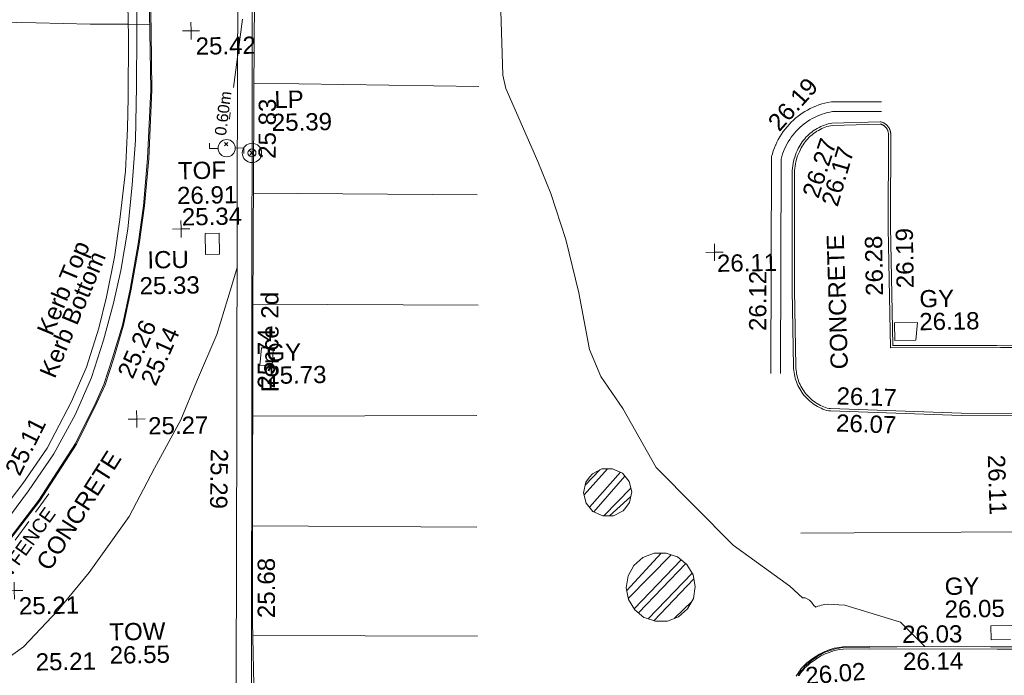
# Model space of a CAD drawing. Header units: millimetres. Extents: x -287732 to 520720, y -103372 to 287754.
# Tile 214 of 256: x -6642 to 14791, y -34489 to -20214. Entities that reach past the tile are written whole.
import ezdxf

# ---------------------------------------------------------------- set-up
doc = ezdxf.new("R2010")
doc.units = ezdxf.units.MM
for name, pattern in [('IMPORT-BORDER _5_', [1750, 500, -250, 500, -250, 0, -250]), ('IMPORT-HIDDEN2 _3_', [4762.5, 3175, -1587.5]), ('IMPORT-UG_ELEC_STREET LIGHTING_QLB2 _2_', [2700, 1500, -300.0000000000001, 0, -250, 150, -300.0000000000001, 0, -200])]:
    doc.linetypes.add(name, pattern=pattern)
for name, color, linetype, lineweight, true_color in [('00__TOPO__TOP_OF_FENCE_SYMBOL', 7, 'Continuous', 9, 0x666666), ('00_TOPO_FENCE_2D', 7, 'Continuous', 9, 0x3f7f4f), ('00_TOPO_FOOTPATH', 7, 'Continuous', 9, 0xa50000), ('00_TOPO_FURN_LAMP_POST', 7, 'Continuous', 9, 0x666666), ('00_TOPO_KERB_BOTTOM', 1, 'Continuous', 9, 0xff0000), ('00_TOPO_KERB_TOP', 7, 'Continuous', 9, 0xa500a5), ('00_TOPO_LEVEL_SPOT', 7, 'Continuous', 9, 0x666666), ('00_TOPO_ROAD_MARKING_YELLOW_CONTINUOUS', 40, 'Continuous', 9, 0xffbf00), ('00_TOPO_SERV_IC', 5, 'Continuous', 9, 0x0000ff), ('00_TOPO_TOP_OF_FENCE', 7, 'Continuous', 9, 0x666666), ('00_TOPO_TOP_OF_WALL', 7, 'Continuous', 9, 0x666666), ('00_TOPO_WALL', 7, 'Continuous', 9, 0x7c00a5), ('00_UAV_KERB_BOTTOM', 1, 'Continuous', 9, 0xff0000), ('00_UAV_KERB_TOP', 7, 'Continuous', 9, 0xa500a5), ('00_UAV_LEVEL_SPOT', 7, 'Continuous', 9, 0x666666), ('00_UAV_ROAD_MARKING_WHITE_CONTINUOUS', 7, 'Continuous', 9, 0x999999), ('00_UAV_SERV_GULLY', 7, 'Continuous', 9, 0x5252a5), ('00_UAV_WALL', 7, 'Continuous', 9, 0x7c00a5), ('01_DTM_CONTOUR_MNR', 7, 'Continuous', 9, 0xa5a552), ('12333-PUM-2D-U-0001-C01 - Rev2_REVIT IMPORT_dwg', 7, 'Continuous', 9, 0x767676), ('FENCE', 7, 'IMPORT-BORDER _5_', 9, 0xa55200), ('FENCE_TXT', 7, 'Continuous', 9, 0xa55200), ('PUM-CHAMBER EXTENTS', 6, 'IMPORT-HIDDEN2 _3_', 9, 0xff00ff), ('PUM-ELECTRIC-SL-QLB2', 7, 'IMPORT-UG_ELEC_STREET LIGHTING_QLB2 _2_', 9, 0xff7f7f)]:
    doc.layers.add(name, color=color, linetype=linetype, lineweight=lineweight, true_color=true_color)
for name, color, linetype, lineweight in [('00_TOPO_SURFACE', 7, 'Continuous', 9), ('00_TOPO_SURVEY_TEXT', 7, 'Continuous', 9), ('00_UAV_SURVEY_TEXT', 7, 'Continuous', 9), ('GEN-TEXT', 7, 'Continuous', 9)]:
    doc.layers.add(name, color=color, linetype=linetype, lineweight=lineweight)
doc.styles.add('Arial_1', font='arial.ttf', dxfattribs={"height": 250})
doc.styles.add('Arial_3', font='arial.ttf', dxfattribs={"height": 299.9999999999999})
doc.styles.add('Swis721 Lt BT_2', font='swissl.ttf', dxfattribs={"height": 375})
pattern_1 = [(45, (-533641079.65, -725615854.3560001), (-265.1650429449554, 265.1650429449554), []), (45, (-533640902.873, -725615854.3560001), (-265.1650429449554, 265.1650429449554), [])]

# ---------------------------------------------------------------- blocks, each defined once
blk = doc.blocks.new('12333-PUM-2D-U-0001-C01 - Rev2_REVIT IMPORT_dwg_MSL_Lamp_Post_SYM-2077199-Site Location Plan Proposed')
at = {"layer": '00_TOPO_FURN_LAMP_POST', "color": 254, "true_color": 0xcccccc, "flags": 128}
for points in [[(-500.1060478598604, 0), (-1000.212095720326, 0), (-1000.212095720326, 316.7338303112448)], [(500.1060478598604, 0), (1000.21209571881, 0), (1000.21209571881, -316.7338303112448)]]:
    blk.add_lwpolyline(points, dxfattribs=at)
at = {"layer": '00_TOPO_FURN_LAMP_POST', "color": 254, "true_color": 0xcccccc}
blk.add_circle((0, 0), 500.1060478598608, dxfattribs=at)
blk = doc.blocks.new('12333-PUM-2D-U-0001-C01 - Rev2_REVIT IMPORT_dwg_MM-2077200-Site Location Plan Proposed')
at = {"layer": '00_TOPO_LEVEL_SPOT', "color": 254, "true_color": 0xcccccc, "flags": 128}
for points in [[(0, -500.0000000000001), (0, 0), (-500.0000000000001, 0)], [(500.0000000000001, 0), (0, 0), (0, 500.0000000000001)]]:
    blk.add_lwpolyline(points, dxfattribs=at)
blk = doc.blocks.new('12333-PUM-2D-U-0001-C01 - Rev2_REVIT IMPORT_dwg_MSL_Node_LineworkTOF-2077201-Site Location Plan Proposed')
at = {"layer": '00__TOPO__TOP_OF_FENCE_SYMBOL', "color": 254, "true_color": 0xcccccc, "flags": 128}
for points in [[(165.3591892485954, 165.3591892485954), (0, 0), (-165.3591892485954, 165.3591892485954)], [(165.3591892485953, -165.3591892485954), (0, 0), (-165.3591892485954, -165.3591892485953)]]:
    blk.add_lwpolyline(points, dxfattribs=at)
at = {"layer": '00__TOPO__TOP_OF_FENCE_SYMBOL', "color": 254, "true_color": 0xcccccc}
for radius in [562.5594001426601, 233.853208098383]:
    blk.add_circle((0, 0), radius, dxfattribs=at)
blk = doc.blocks.new('12333-PUM-2D-U-0001-C01 - Rev2_REVIT IMPORT_dwg_UAV-2077255-Site Location Plan Proposed')
at = {"layer": '00_UAV_LEVEL_SPOT', "color": 254, "true_color": 0xcccccc, "flags": 128}
for points in [[(0, -500.0000000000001), (0, 0), (-500.0000000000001, 0)], [(500.0000000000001, 0), (0, 0), (0, 500.0000000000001)]]:
    blk.add_lwpolyline(points, dxfattribs=at)
blk = doc.blocks.new('12333-PUM-2D-U-0001-C01 - Rev2_REVIT IMPORT_dwg_MGS62954_T2_Galway_ITM_3d_Rev1-2077680-Site Location Plan Proposed')
at = {"layer": '00_TOPO_FENCE_2D', "color": 254, "true_color": 0xcccccc, "flags": 128}
blk.add_lwpolyline([(533902948.7438098, 725542172.8002026), (533900153.5282566, 725542340.329408), (533899753.0120585, 725520459.3475239), (533893723.5134206, 725520593.1679102), (533893691.0967346, 725519041.971383), (533893689.6295341, 725518971.7632015), (533893631.0029881, 725516166.377903), (533882627.5718876, 725516344.970739), (533882619.3324398, 725516345.1044707), (533880070.9828296, 725516386.4658406), (533879974.9136089, 725510994.8760719), (533879974.3213546, 725510961.6376125), (533879864.3060461, 725504787.3665131)], dxfattribs=at)
at = {"layer": '00_TOPO_FOOTPATH', "color": 254, "true_color": 0xcccccc, "flags": 128}
blk.add_lwpolyline([(533893659.8650233, 725520891.9326516), (533894230.0000001, 725521280.0000001), (533894810.0000002, 725521670.0000001), (533895572.9306952, 725522449.160215), (533896265.3548286, 725523269.3074124), (533897160.625759, 725524470.5105618), (533897731.8435122, 725525513.4660544), (533898323.9473415, 725526552.9147961), (533898678.4279717, 725527377.6542647), (533899136.625811, 725528400.4852687), (533899470.6652274, 725529440.442454), (533899603.2063895, 725529849.7569897)], dxfattribs=at)
at = {"layer": '00_TOPO_KERB_BOTTOM', "color": 254, "true_color": 0xcccccc, "flags": 128}
blk.add_lwpolyline([(533894558.2379677, 725524054.4627668), (533895199.0798793, 725524863.7542857), (533896016.8665558, 725526077.6798366), (533896475.2343855, 725526965.2648927), (533896661.3369475, 725527353.48768), (533896860.0313981, 725527928.5837214), (533897084.9624713, 725528641.5561107), (533897265.2565135, 725529422.1446831), (533897456.4476427, 725530401.8188685), (533897588.4053743, 725531229.6023775), (533897696.4455979, 725532258.468153), (533897791.5735373, 725533753.8441807), (533897794.8255934, 725535021.2390529), (533897795.2993238, 725536588.6595879)], dxfattribs=at)
at = {"layer": '00_TOPO_KERB_TOP', "color": 254, "true_color": 0xcccccc, "flags": 128}
blk.add_lwpolyline([(533894577.2137393, 725524038.5170978), (533895219.0950229, 725524849.1211946), (533896038.2190562, 725526065.0319226), (533896497.4165406, 725526954.2235252), (533896684.2910932, 725527344.0567378), (533896883.5580913, 725527920.8099462), (533897108.8831482, 725528635.0311606), (533897289.4919615, 725529416.9825433), (533897480.8466176, 725530397.4946505), (533897612.9762052, 725531226.3562288), (533897721.1387755, 725532256.3871099), (533897816.3469995, 725533753.0251809), (533897819.6010658, 725535021.2035228), (533897820.0747871, 725536588.5939081)], dxfattribs=at)
at = {"layer": '00_TOPO_ROAD_MARKING_YELLOW_CONTINUOUS', "color": 254, "true_color": 0xcccccc, "flags": 128}
for points in [[(533897320.0000001, 725536330.0000001), (533897330.0000001, 725534910), (533897300.0000001, 725533590.0000001), (533897270.0000001, 725532920), (533897210.0000001, 725531990), (533897070.0000001, 725530940.0000002), (533896940.0000002, 725530120), (533896750, 725529260.0000001), (533896570.0000001, 725528580.0000002), (533896290.0000001, 725527740), (533895940.0000002, 725526980), (533895400.0000001, 725525990), (533894860, 725525230), (533894460.0000001, 725524720.0000001)], [(533894430.0000002, 725524350), (533894980, 725525070.0000002), (533895540.0000001, 725525860.0000001), (533896030.0000001, 725526720.0000001), (533896390.0000001, 725527510), (533896670.0000001, 725528320.0000001), (533896900.0000001, 725529120), (533897070.0000001, 725529830.0000001), (533897240.0000001, 725530730), (533897350, 725531690.0000002), (533897440.0000002, 725532660), (533897480, 725533830.0000001), (533897510, 725534990), (533897530.0000001, 725536250)]]:
    blk.add_lwpolyline(points, dxfattribs=at)
at = {"layer": '00_TOPO_SERV_IC', "color": 254, "true_color": 0xcccccc}
for p, q in [((533898919.5000001, 725530146.6000001), (533898919.5000001, 725530603.8000002)), ((533898919.5000001, 725530603.8000002), (533899224.3000002, 725530603.8000002)), ((533899224.3000002, 725530603.8000002), (533899224.3000002, 725530146.6000001)), ((533898919.5000001, 725530146.6000001), (533899224.3000002, 725530146.6000001))]:
    blk.add_line(p, q, dxfattribs=at)
at = {"layer": '00_TOPO_SURFACE', "color": 254, "true_color": 0xcccccc, "flags": 128}
blk.add_lwpolyline([(533892968.3957933, 725535245.8320392), (533892970.0000001, 725535320.0000002), (533894050.0000001, 725535300.0000001), (533895324.2477114, 725535250.1744711), (533896500, 725535200.0000002), (533897328.028267, 725535189.986102), (533897513.0176339, 725535180.1109327), (533897794.8735762, 725535179.9985257)], dxfattribs=at)
at = {"layer": '00_TOPO_WALL', "color": 254, "true_color": 0xcccccc, "flags": 128}
blk.add_lwpolyline([(533894657.7046306, 725520875.2225811), (533895324.9494088, 725520858.753671), (533897702.9947582, 725520800.0588473), (533899426.0718925, 725520775.6691966), (533899541.5531454, 725526496.2125671), (533899633.2890419, 725531486.0619782), (533899729.1154457, 725536093.6587251), (533899815.5328317, 725540319.5527413), (533899889.2109225, 725542688.2207142), (533900258.425954, 725542671.5584918), (533901200.5230905, 725542636.9706442)], dxfattribs=at)
at = {"layer": '00_UAV_KERB_BOTTOM', "color": 254, "true_color": 0xcccccc, "flags": 128}
for points in [[(533911617.7275298, 725520741.1240132), (533911637.3243415, 725520775.6101116), (533911658.3480915, 725520809.2453307), (533911680.7618967, 725520841.9706627), (533911704.526436, 725520873.7286962), (533911729.6000181, 725520904.4637169), (533911755.9386556, 725520934.1218054), (533911783.4961413, 725520962.6509306), (533911802.9584267, 725520980.4627837), (533911853.5729923, 725521024.1384957), (533911905.9721094, 725521065.656379), (533911960.0638521, 725521104.9435965), (533912015.7533252, 725521141.9312254), (533912072.9428302, 725521176.5543771), (533912131.5320372, 725521208.75231), (533912191.4181612, 725521238.4685389), (533912252.4961414, 725521265.6509308), (533912260.5209194, 725521268.997096), (533912322.816688, 725521293.2589861), (533912386.0737952, 725521314.8909183), (533912450.1812665, 725521333.8549428), (533912564.6044706, 725521351.163847), (533912644.9763065, 725521358.8912888), (533913230.4961414, 725521356.6509308), (533915853.3016317, 725521306.5126872), (533916421.4961414, 725521295.6509306)], [(533916469.4961415, 725526328.6509308), (533915307.4961415, 725526355.6509309), (533912461.7361029, 725526503.8602774), (533912429.3585553, 725526505.4899274), (533912380.1373824, 725526515.6217593), (533912339.8893239, 725526529.665465), (533912300.2646594, 725526545.3822658), (533912261.3329035, 725526562.7445891), (533912223.1623563, 725526581.7219751), (533912185.8199813, 725526602.2811316), (533912149.3712901, 725526624.3859904), (533912113.8802262, 725526647.9977722), (533912110.6804914, 725526650.3255332), (533912079.4090528, 725526673.075054), (533912046.0182438, 725526699.5738417), (533912013.7663783, 725526727.4476477), (533911982.7100371, 725526756.6475713), (533911952.9037035, 725526787.1223863), (533911924.3996678, 725526818.8186294), (533911897.247936, 725526851.6806947), (533911871.4961414, 725526885.6509306), (533911848.3178117, 725526918.9728531), (533911825.4268401, 725526954.9330436), (533911804.0618044, 725526991.8202653), (533911784.260186, 725527029.5698051), (533911766.0567235, 725527068.1154382), (533911749.4833522, 725527107.3895421), (533911734.5691472, 725527147.3232168), (533911721.3402734, 725527187.8464047), (533911709.8199385, 725527228.8880147), (533911700.0283532, 725527270.3760458), (533911691.982695, 725527312.2377143), (533911685.6970792, 725527354.3995798), (533911681.1825326, 725527396.7876762), (533911678.4469751, 725527439.327641), (533911677.495206, 725527481.9448444), (533911675.4952062, 725529143.9448441), (533911716.7266279, 725531506.0471895), (533911720.4952061, 725531721.9448444), (533911722.7579433, 725531754.622201), (533911727.9593854, 725531804.5837452), (533911735.2484372, 725531854.2836511), (533911744.6123114, 725531903.6347281), (533911756.0345806, 725531952.5503976), (533911769.4952061, 725532000.9448441), (533911782.3008175, 725532040.9563509), (533911799.4404601, 725532088.1733348), (533911818.5423105, 725532134.631168), (533911839.5728574, 725532180.2483469), (533911862.4952061, 725532224.9448441), (533911863.0963333, 725532226.1305126), (533911883.1585864, 725532263.6687227), (533911904.7751791, 725532300.3338854), (533911927.9081877, 725532336.0616778), (533911952.5170294, 725532370.7894208), (533911978.5585319, 725532404.4561905), (533912005.9870096, 725532437.0029236), (533912034.7543437, 725532468.3725224), (533912064.8100663, 725532498.5099537), (533912096.1014496, 725532527.3623465), (533912128.5735978, 725532554.8790835), (533912162.1695437, 725532581.0118914), (533912196.8303488, 725532605.7149241), (533912232.4952061, 725532628.9448444), (533912247.7862213, 725532638.268587), (533912284.7695875, 725532659.3361417), (533912322.6027306, 725532678.8365136), (533912361.2192786, 725532696.735493), (533912400.5514846, 725532713.0016786), (533912440.530347, 725532727.6065342), (533912481.0857287, 725532740.524438), (533912522.1464823, 725532751.7327273), (533912563.640573, 725532761.2117393), (533912605.4952061, 725532768.9448442), (533913654.6081907, 725532778.2322071), (533913672.0473064, 725532776.1832013), (533913689.2451165, 725532773.0246539), (533913700.4670877, 725532768.8314954), (533913711.5036241, 725532764.1720877), (533913722.3353637, 725532759.0546049), (533913732.9433042, 725532753.4880245), (533913743.3088356, 725532747.4821128), (533913753.4137732, 725532741.0474057), (533913763.2403893, 725532734.1951923), (533913772.771445, 725532726.9374933), (533913781.9902195, 725532719.2870415), (533913790.8805398, 725532711.2572579), (533913799.4268095, 725532702.8622302), (533913807.6140352, 725532694.1166857), (533913815.427854, 725532685.0359669), (533913822.8545577, 725532675.6360047), (533913829.8811173, 725532665.9332898), (533913836.495206, 725532655.9448442), (533913841.056164, 725532648.4832022), (533913846.9297165, 725532638.0421009), (533913852.3608889, 725532627.3641993), (533913857.340153, 725532616.4682302), (533913861.8587737, 725532605.3733087), (533913865.9088237, 725532594.098899), (533913869.4831979, 725532582.6647805), (533913872.5756255, 725532571.0910125), (533913875.1806813, 725532559.397899), (533913877.2937955, 725532547.6059542), (533913878.9112607, 725532535.7358646), (533913880.0302393, 725532523.8084551), (533913880.6487683, 725532511.8446498), (533913880.7657626, 725532499.8654374), (533913880.3810168, 725532487.8918335), (533913879.4952061, 725532475.944844), (533913841.5246782, 725530640.3939607), (533913838.495206, 725530493.9448444), (533913843.0335727, 725527904.6020404), (533916106.4498062, 725527867.0402197), (533919206.0335726, 725527815.6020405)]]:
    blk.add_lwpolyline(points, dxfattribs=at)
at = {"layer": '00_UAV_KERB_TOP', "color": 254, "true_color": 0xcccccc, "flags": 128}
for points in [[(533911680.2783997, 725520749.9967202), (533911700.1918942, 725520781.8556771), (533911721.4220358, 725520812.852798), (533911743.9315796, 725520842.933703), (533911767.6810363, 725520872.0456201), (533911792.6287413, 725520900.1374772), (533911818.3888152, 725520926.8058164), (533911836.176506, 725520943.085083), (533911885.4452448, 725520985.5994705), (533911936.2025578, 725521025.8164877), (533911988.5994617, 725521063.8727319), (533912042.5440348, 725521099.7014396), (533912097.9416398, 725521133.2397553), (533912154.6950907, 725521164.4288414), (533912212.7048224, 725521193.213981), (533912272.2853374, 725521219.7299348), (533912279.2178362, 725521222.6206424), (533912339.9862826, 725521246.2876974), (533912401.2613758, 725521267.2418435), (533912461.0634656, 725521284.9322668), (533912570.7408426, 725521301.523265), (533912647.2789855, 725521308.882112), (533913229.9226325, 725521306.652759), (533915999.0148069, 725521253.7180607), (533916471.4558213, 725521244.6867533)], [(533916520.4008976, 725526377.4816136), (533915309.3775268, 725526405.620711), (533912464.2930888, 725526553.794872), (533912435.6925393, 725526555.2344153), (533912393.4726419, 725526563.925084), (533912357.350666, 725526576.5290809), (533912319.6731294, 725526591.4735689), (533912282.6544525, 725526607.9827199), (533912246.3595788, 725526626.0275708), (533912210.8521819, 725526645.5764645), (533912176.1945536, 725526666.5951064), (533912159.5254946, 725526677.6848327), (533912142.4474954, 725526689.0466219), (533912109.6702108, 725526712.8916241), (533912077.9202027, 725526738.0882802), (533912047.253171, 725526764.592387), (533912017.7229165, 725526792.3574469), (533911989.3812451, 725526821.3347512), (533911962.2778775, 725526851.4734633), (533911936.4603626, 725526882.7207098), (533911911.9588665, 725526915.0416265), (533911889.9480759, 725526946.6850567), (533911868.1685047, 725526980.8993112), (533911847.8533316, 725527015.9739211), (533911829.0247505, 725527051.8684753), (533911811.7157933, 725527088.5200033), (533911795.956826, 725527125.8642056), (533911781.7754945, 725527163.8355677), (533911769.196678, 725527202.3674752), (533911758.2424443, 725527241.3923291), (533911748.9320105, 725527280.8416678), (533911741.2817103, 725527320.6462835), (533911735.3049653, 725527360.7363446), (533911731.0122601, 725527401.0415201), (533911728.4111261, 725527441.491101), (533911727.4945343, 725527482.5331793), (533911725.4957311, 725529143.5385748), (533911767.147114, 725531529.7000148), (533911770.4650363, 725531719.7800959), (533911772.5787407, 725531750.3051927), (533911777.5821492, 725531798.3645619), (533911784.5672411, 725531845.9919375), (533911793.5406336, 725531893.2850304), (533911804.4865837, 725531940.1608728), (533911817.408864, 725531986.6198276), (533911829.6282412, 725532024.7996291), (533911846.0823994, 725532070.1282127), (533911864.3876857, 725532114.6487126), (533911884.54124, 725532158.3636146), (533911907.0386147, 725532202.2314513), (533911926.7621188, 725532239.1773174), (533911947.3148696, 725532274.0380368), (533911969.309408, 725532308.0075176), (533911992.7071475, 725532341.0261658), (533912017.4670408, 725532373.0360554), (533912043.5456506, 725532403.9810301), (533912070.8972257, 725532433.806802), (533912099.4737828, 725532462.4610467), (533912129.2251886, 725532489.8934946), (533912160.0992491, 725532516.0560201), (533912192.0418003, 725532540.902725), (533912224.9968048, 725532564.39002), (533912259.1606706, 725532586.6422856), (533912273.1813083, 725532595.1914119), (533912308.6081924, 725532615.3723171), (533912344.5794112, 725532633.9129958), (533912381.2954801, 725532650.9310927), (533912418.6919866, 725532666.3967526), (533912456.7033249, 725532680.2828434), (533912495.2628097, 725532692.5650039), (533912534.3027949, 725532703.2216873), (533912573.7547911, 725532712.2341979), (533912610.2948353, 725532718.9853741), (533913651.9014974, 725532728.2062864), (533913664.6062605, 725532726.7135429), (533913675.8754467, 725532724.6438457), (533913681.9850122, 725532722.360969), (533913691.091777, 725532718.5162728), (533913700.029554, 725532714.2935973), (533913708.7826641, 725532709.7003503), (533913717.3357508, 725532704.7445905), (533913725.6738096, 725532699.4350114), (533913733.7822121, 725532693.7809281), (533913741.646734, 725532687.7922597), (533913749.2535779, 725532681.4795126), (533913756.5893989, 725532674.8537612), (533913763.6413274, 725532667.9266293), (533913770.3969919, 725532660.7102697), (533913776.8445408, 725532653.2173423), (533913782.972663, 725532645.4609916), (533913788.7706075, 725532637.4548258), (533913794.306293, 725532629.0949601), (533913797.9223167, 725532623.179213), (533913802.8382074, 725532614.4404955), (533913807.3197228, 725532605.6296574), (533913811.4283476, 725532596.6388812), (533913815.1568738, 725532587.4839404), (533913818.4987603, 725532578.1808956), (533913821.4481444, 725532568.7460673), (533913823.9998518, 725532559.1960075), (533913826.1494057, 725532549.5474705), (533913827.8930355, 725532539.8173823), (533913829.227682, 725532530.0228139), (533913830.1510038, 725532520.1809479), (533913830.6613812, 725532510.30905), (533913830.7579187, 725532500.4244394), (533913830.4404468, 725532490.5444565), (533913829.5334793, 725532478.3121237), (533913788.4942997, 725530494.4181299), (533913788.5551782, 725530459.684201), (533913793.1196916, 725527855.4234862), (533916188.0950115, 725527815.6784177), (533919205.0731353, 725527765.6110947)]]:
    blk.add_lwpolyline(points, dxfattribs=at)
at = {"layer": '00_UAV_ROAD_MARKING_WHITE_CONTINUOUS', "color": 254, "true_color": 0xcccccc}
for p, q in [((533904930.3510656, 725533701.7650706), (533900038.3550909, 725533857.6412458)), ((533899983.7860571, 725531465.5573144), (533904855.3510657, 725531338.765071)), ((533904835.3510654, 725528941.7650707), (533899929.8595727, 725529044.7149304)), ((533899886.1398076, 725526610.1704781), (533904765.3510654, 725526535.7650713)), ((533904725.3510653, 725524108.7650707), (533899843.6349838, 725524217.6872202)), ((533911773.8331282, 725523855.3232089), (533916423.4795744, 725523801.7185454)), ((533899807.7897848, 725521834.0884924), (533904692.3510652, 725521735.7650707))]:
    blk.add_line(p, q, dxfattribs=at)
at = {"layer": '00_UAV_ROAD_MARKING_WHITE_CONTINUOUS', "color": 254, "true_color": 0xcccccc, "flags": 128}
for points in [[(533911176.2773104, 725527338.8801436), (533911278.3580528, 725532060.7169049), (533911296.7231252, 725532123.626928), (533911318.3169687, 725532187.5190188), (533911342.5673937, 725532250.4508092), (533911369.4318566, 725532312.3118951), (533911372.6144126, 725532318.8737166), (533911398.8632284, 725532372.9937516), (533911430.8098762, 725532432.3899218), (533911465.215755, 725532490.3962048), (533911502.0205048, 725532546.9108375), (533911541.159558, 725532601.8346745), (533911582.5642509, 725532655.0713602), (533911626.1619463, 725532706.5275002), (533911671.8761583, 725532756.112822), (533911719.6266888, 725532803.7403369), (533911769.3297675, 725532849.3264893), (533911820.8981981, 725532892.7913063), (533911874.2415118, 725532934.0585356), (533911928.4606025, 725532972.484886), (533911961.6264019, 725532994.3985411), (533912018.2391409, 725533029.2021606), (533912077.1216469, 725533062.0859531), (533912137.3295335, 725533092.475158), (533912198.7571753, 725533120.3164612), (533912261.296807, 725533145.5610204), (533912324.8387136, 725533168.1645478), (533912389.2714205, 725533188.0873896), (533912454.481891, 725533205.2945935), (533912520.3557237, 725533219.7559729), (533912602.7829958, 725533234.2631449), (533913688.5191049, 725533213.8737344)], [(533913684.4961416, 725532999.6509306), (533912619.4961413, 725533019.6509309), (533912561.914875, 725533009.5166473), (533912504.8084971, 725532996.98), (533912448.2771912, 725532982.0629828), (533912392.420133, 725532964.7917651), (533912337.3353143, 725532945.1966461), (533912283.1193727, 725532923.3120027), (533912229.8674214, 725532899.1762278), (533912177.6728827, 725532872.8316637), (533912126.6273232, 725532844.324528), (533912076.8202943, 725532813.7048317), (533912049.4961414, 725532795.6509306), (533912001.7950084, 725532761.8440106), (533911955.5514043, 725532726.0692289), (533911910.8464559, 725532688.3893467), (533911867.7585911, 725532648.870467), (533911826.3634006, 725532607.5819198), (533911786.7335056, 725532564.5961388), (533911748.9384305, 725532519.988536), (533911713.0444806, 725532473.8373682), (533911679.114626, 725532426.2236), (533911647.2083915, 725532377.2307625), (533911617.3817512, 725532326.9448056), (533911589.6870314, 725532275.453948), (533911564.1728176, 725532222.8485221), (533911540.883871, 725532169.2208157), (533911519.8610477, 725532114.6649101), (533911501.1412294, 725532059.2765146), (533911484.757257, 725532003.1527997), (533911482.4961414, 725531994.6509306), (533911436.8542814, 725529682.7914987), (533911390.4961415, 725527334.6509306)]]:
    blk.add_lwpolyline(points, dxfattribs=at)
at = {"layer": '00_UAV_SERV_GULLY', "color": 254, "true_color": 0xcccccc}
for p, q in [((533913892.8000001, 725528013.0000001), (533913892.8, 725528394)), ((533913892.8, 725528394), (533914388.1000001, 725528394)), ((533914350.0000002, 725528013), (533914388.1000001, 725528394)), ((533900062.5000001, 725527708.2000002), (533900100.6000001, 725528089.2000002)), ((533900100.6000001, 725528089.2000002), (533900367.3000002, 725528089.2000002)), ((533900367.3000002, 725528089.2000002), (533900329.2000001, 725527708.2000002)), ((533914350.0000002, 725528013), (533913892.8000001, 725528013.0000001)), ((533900062.5000001, 725527708.2000002), (533900329.2000001, 725527708.2000002)), ((533915874.0000001, 725521459.8000002), (533915874.0000002, 725521764.6000001)), ((533915874.0000002, 725521764.6000001), (533916331.2000001, 725521764.6000001)), ((533916293.1000001, 725521459.8000001), (533915874.0000001, 725521459.8000002))]:
    blk.add_line(p, q, dxfattribs=at)
at = {"layer": '00_UAV_WALL', "color": 254, "true_color": 0xcccccc, "flags": 128}
blk.add_lwpolyline([(533901200.5230905, 725542636.9706442), (533901786.4952061, 725542583.9448441), (533903034.3519866, 725542533.4820969), (533903017.8944718, 725542194.881997), (533903014.4952061, 725542124.9448441), (533901638.6535566, 725542192.9782804), (533900203.4952061, 725542263.9448442), (533900157.3982797, 725538701.7312901), (533900156.4952061, 725538631.9448441), (533900034.5347881, 725533703.2543718), (533900025.4952061, 725533337.9448441), (533899927.5495442, 725528941.0142176), (533899923.3629341, 725528705.3610917), (533899834.5521271, 725523706.4374171), (533899806.5555055, 725522130.5821986), (533899813.6983145, 725520414.7649821), (533899743.7054081, 725520415.9027634), (533899340.6447324, 725520422.454783), (533899270.6495088, 725520423.5926023), (533898213.1148051, 725520440.7835333), (533896845.5495443, 725520463.0142177), (533894277.2271364, 725520516.8741827)], dxfattribs=at)
at = {"layer": '01_DTM_CONTOUR_MNR', "color": 254, "true_color": 0xcccccc, "flags": 128}
blk.add_lwpolyline([(533911661.6250001, 725520746.9375001), (533911677.4242425, 725520780), (533911694.6666667, 725520810.0000001), (533911714.6666667, 725520840.0000001), (533911754.8, 725520881.4000002), (533911768, 725520900.0000001), (533911791.3636364, 725520930.0000001), (533911800.0000001, 725520945.0000002), (533911845.3571429, 725520982.8571428), (533911871.4285715, 725521003.9285717), (533911900.0000001, 725521030.0000001), (533911925.0000001, 725521050.0000001), (533911950.5555556, 725521066.9444445), (533911971.4000001, 725521084.8000003), (533911996.0000001, 725521100.0000001), (533912027.75, 725521124.5000001), (533912051.1351352, 725521136.1081082), (533912082.1764707, 725521159.7058825), (533912102.6666666, 725521171.8333335), (533912138.1666668, 725521189.5833334), (533912159.0909092, 725521202.7272726), (533912196.5483872, 725521223.6290323), (533912212.0000002, 725521234.5), (533912257.1379311, 725521252.1551725), (533912306.7307693, 725521271.4230771), (533912326.7500001, 725521276.5000001), (533912376.7307692, 725521294.0769233), (533912393.423077, 725521296.3076924), (533912453.404762, 725521312.9761906), (533912535.3508773, 725521332.7456143), (533912563.1304348, 725521334.3478261), (533912622.6707318, 725521345.1463416), (533912643.4457014, 725521342.7714932), (533913085.0000001, 725521347.5), (533913230, 725521346.879562), (533914430.0000002, 725521340.0000002), (533913907.9784245, 725521878.5791086), (533912699.6909919, 725522268.0633701), (533912314.8234275, 725522294.4154389), (533912263.6992551, 725522291.4112284), (533912195.2231808, 725522277.9196364), (533912157.5468561, 725522266.0572855), (533912113.6667677, 725522254.1389228), (533912070.5415164, 725522238.3280687), (533912024.7173367, 725522271.048995), (533911975.9512196, 725522343.9701897), (533911934.2981916, 725522392.269489), (533911841.0612071, 725522443.8516577), (533911810.0000002, 725522440.0000002), (533911784.7295514, 725522445.9630609), (533911513.5173641, 725522704.0219227), (533910293.8283829, 725523613.9713975), (533908650.0000001, 725525340.0000002), (533907941.6666668, 725526631.6666669), (533907477.3504274, 725527340.0000001), (533907240.7407408, 725527930.7407409), (533907034.9708709, 725529170.4431361), (533906770.4100836, 725530331.8680298), (533906458.4001671, 725531340.0000001), (533906190.1300762, 725532041.9156077), (533905523.7032533, 725533642.5448465), (533905458.5179813, 725533933.0025511), (533905432.3333333, 725536042.509434)], dxfattribs=at)
at = {"xscale": 0.375, "yscale": 0.375, "zscale": 0.375}
for name, p in [('12333-PUM-2D-U-0001-C01 - Rev2_REVIT IMPORT_dwg_MM-2077200-Site Location Plan Proposed', (533898690.0000002, 725535020)), ('12333-PUM-2D-U-0001-C01 - Rev2_REVIT IMPORT_dwg_MSL_Lamp_Post_SYM-2077199-Site Location Plan Proposed', (533899421.7341146, 725532451.2983001)), ('12333-PUM-2D-U-0001-C01 - Rev2_REVIT IMPORT_dwg_MSL_Node_LineworkTOF-2077201-Site Location Plan Proposed', (533899970.4537143, 725532338.6097205)), ('12333-PUM-2D-U-0001-C01 - Rev2_REVIT IMPORT_dwg_MM-2077200-Site Location Plan Proposed', (533898400.0000001, 725530710)), ('12333-PUM-2D-U-0001-C01 - Rev2_REVIT IMPORT_dwg_UAV-2077255-Site Location Plan Proposed', (533910000.0000001, 725530000)), ('12333-PUM-2D-U-0001-C01 - Rev2_REVIT IMPORT_dwg_MM-2077200-Site Location Plan Proposed', (533897360, 725526590.0000001)), ('12333-PUM-2D-U-0001-C01 - Rev2_REVIT IMPORT_dwg_MM-2077200-Site Location Plan Proposed', (533894630.0000001, 725522900))]:
    blk.add_blockref(name, p, dxfattribs=at)
at = {"layer": '00_TOPO_FENCE_2D', "color": 251, "true_color": 0x666666, "insert": (533900083.9263188, 725527126.7339823), "char_height": 375, "width": 2545.408465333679, "attachment_point": 1, "rotation": 89.07540571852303, "line_spacing_factor": 1.005061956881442, "style": 'Swis721 Lt BT_2'}
blk.add_mtext('Fence 2d', dxfattribs=at)
at = {"layer": '00_TOPO_FURN_LAMP_POST', "char_height": 375, "attachment_point": 1, "line_spacing_factor": 1.005061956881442, "style": 'Swis721 Lt BT_2'}
for s, insert, width in [('LP', (533900476.0584751, 725533680.3101474), 707.5855621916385), ('25.39', (533900413.7758903, 725533182.3613043), 1495.902363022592)]:
    blk.add_mtext(s, dxfattribs=dict(at, insert=insert, width=width))
at = {"layer": '00_TOPO_KERB_BOTTOM', "color": 251, "true_color": 0x666666, "char_height": 375, "attachment_point": 1, "line_spacing_factor": 1.005061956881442, "style": 'Swis721 Lt BT_2'}
for s, insert, width, rotation in [('Kerb Bottom', (533895249.5366997, 725527633.6810826), 3414.456504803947, 66.34856656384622), ('25.14', (533897445.5745682, 725527436.3880923), 1495.902363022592, 65.11793140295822)]:
    blk.add_mtext(s, dxfattribs=dict(at, insert=insert, width=width, rotation=rotation))
at = {"layer": '00_TOPO_KERB_TOP', "color": 251, "true_color": 0x666666, "char_height": 375, "attachment_point": 1, "line_spacing_factor": 1.005061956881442, "style": 'Swis721 Lt BT_2'}
for s, insert, width, rotation in [('Kerb Top', (533895208.4108502, 725528559.4919626), 2493.170605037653, 66.34856656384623), ('25.26', (533896945.2906771, 725527599.3396509), 1495.902363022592, 65.11793140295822)]:
    blk.add_mtext(s, dxfattribs=dict(at, insert=insert, width=width, rotation=rotation))
at = {"layer": '00_TOPO_LEVEL_SPOT', "char_height": 375, "width": 1495.902363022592, "attachment_point": 1, "line_spacing_factor": 1.005061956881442, "style": 'Swis721 Lt BT_2'}
for s, insert in [('25.42', (533898785.0808527, 725534872.6102245)), ('25.34', (533898419.2388012, 725531159.5086597)), ('25.27', (533897607.4407506, 725526623.4277862)), ('25.21', (533894725.0808527, 725522752.6102246))]:
    blk.add_mtext(s, dxfattribs=dict(at, insert=insert))
at = {"layer": '00_TOPO_ROAD_MARKING_YELLOW_CONTINUOUS', "color": 251, "true_color": 0x666666, "insert": (533894457.5624827, 725525545.8083662), "char_height": 375, "width": 1495.902363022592, "attachment_point": 1, "rotation": 62.339549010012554, "line_spacing_factor": 1.005061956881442, "style": 'Swis721 Lt BT_2'}
blk.add_mtext('25.11', dxfattribs=at)
at = {"layer": '00_TOPO_SERV_IC', "color": 251, "true_color": 0x666666, "char_height": 375, "attachment_point": 1, "line_spacing_factor": 1.005061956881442, "style": 'Swis721 Lt BT_2'}
for s, insert, width in [('ICU', (533897653.3756852, 725530236.4385897), 1021.012723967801), ('25.33', (533897472.7724248, 725529675.4020292), 1495.902363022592)]:
    blk.add_mtext(s, dxfattribs=dict(at, insert=insert, width=width))
at = {"layer": '00_TOPO_SURVEY_TEXT', "color": 251, "true_color": 0x666666, "insert": (533895095.5207656, 725523497.8282566), "char_height": 375, "width": 3286.236302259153, "attachment_point": 1, "rotation": 56.497631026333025, "line_spacing_factor": 1.005061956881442, "style": 'Swis721 Lt BT_2'}
blk.add_mtext('CONCRETE', dxfattribs=at)
at = {"layer": '00_TOPO_TOP_OF_FENCE', "char_height": 375, "attachment_point": 1, "line_spacing_factor": 1.005061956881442, "style": 'Swis721 Lt BT_2'}
for s, insert, width in [('TOF', (533898351.8880837, 725532166.421893), 1163.479615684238), ('26.91', (533898323.4834059, 725531627.0547568), 1495.902363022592)]:
    blk.add_mtext(s, dxfattribs=dict(at, insert=insert, width=width))
at = {"layer": '00_TOPO_TOP_OF_WALL', "char_height": 375, "attachment_point": 1, "line_spacing_factor": 1.005061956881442, "style": 'Swis721 Lt BT_2'}
for s, insert, width in [('TOW', (533896682.8854433, 725522151.7911887), 1343.937678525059), ('26.55', (533896682.8854433, 725521648.0544702), 1495.902363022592)]:
    blk.add_mtext(s, dxfattribs=dict(at, insert=insert, width=width))
at = {"layer": '00_TOPO_WALL', "color": 251, "true_color": 0x666666, "insert": (533899338.8524319, 725525905.0096909), "char_height": 375, "width": 1495.902363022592, "attachment_point": 1, "rotation": 268.15123251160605, "line_spacing_factor": 1.005061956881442, "style": 'Swis721 Lt BT_2'}
blk.add_mtext('25.29', dxfattribs=at)
at = {"layer": '00_TOPO_WALL', "color": 251, "true_color": 0x666666, "insert": (533895069.7682399, 725521526.2824751), "char_height": 375, "width": 1495.902363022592, "attachment_point": 1, "line_spacing_factor": 1.005061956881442, "style": 'Swis721 Lt BT_2'}
blk.add_mtext('25.21', dxfattribs=at)
at = {"layer": '00_UAV_KERB_BOTTOM', "color": 251, "true_color": 0x666666, "char_height": 375, "width": 1495.902363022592, "attachment_point": 1, "line_spacing_factor": 1.005061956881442, "style": 'Swis721 Lt BT_2'}
for s, insert, rotation in [('26.17', (533912336.7610086, 725531037.2084414), 72.74291578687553), ('26.19', (533913948.6368389, 725529146.0833272), 89.91212794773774), ('26.07', (533912591.3372653, 725526427.4774619), 357.0852783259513), ('26.11', (533916245.145215, 725525488.1410906), 270.870495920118), ('26.03', (533913940.4089721, 725521799.6654603), 359.4894306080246)]:
    blk.add_mtext(s, dxfattribs=dict(at, insert=insert, rotation=rotation))
at = {"layer": '00_UAV_KERB_TOP', "color": 251, "true_color": 0x666666, "char_height": 375, "width": 1495.902363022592, "attachment_point": 1, "line_spacing_factor": 1.005061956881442, "style": 'Swis721 Lt BT_2'}
for s, insert, rotation in [('26.27', (533911924.0273213, 725531237.6707586), 70.93052831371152), ('26.28', (533913279.2178835, 725528990.6803434), 90.10042277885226), ('26.17', (533912611.439864, 725527017.4556568), 357.0852783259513), ('26.14', (533913948.0352381, 725521210.9575033), 359.4894306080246), ('26.02', (533911804.5336526, 725520930.2944897), 3.611492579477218)]:
    blk.add_mtext(s, dxfattribs=dict(at, insert=insert, rotation=rotation))
at = {"layer": '00_UAV_LEVEL_SPOT', "insert": (533910048.475159, 725529946.7845222), "char_height": 375, "width": 1495.902363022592, "attachment_point": 1, "line_spacing_factor": 1.005061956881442, "style": 'Swis721 Lt BT_2'}
blk.add_mtext('26.11', dxfattribs=at)
at = {"layer": '00_UAV_ROAD_MARKING_WHITE_CONTINUOUS', "color": 251, "true_color": 0x666666, "char_height": 375, "width": 1495.902363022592, "attachment_point": 1, "line_spacing_factor": 1.005061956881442, "style": 'Swis721 Lt BT_2'}
for s, insert, rotation in [('26.19', (533911178.3596442, 725532838.5057493), 47.28271202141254), ('26.12', (533910721.5943794, 725528273.4488997), 88.86898561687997)]:
    blk.add_mtext(s, dxfattribs=dict(at, insert=insert, rotation=rotation))
at = {"layer": '00_UAV_SERV_GULLY', "color": 251, "true_color": 0x666666, "char_height": 375, "attachment_point": 1, "line_spacing_factor": 1.005061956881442, "style": 'Swis721 Lt BT_2'}
for s, insert, width in [('GY', (533914440.7330076, 725529096.9609857), 821.5590755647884), ('26.18', (533914430.1370302, 725528599.2742667), 1495.902363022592), ('GY', (533900207.4503635, 725528175.0437646), 821.5590755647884), ('25.73', (533900196.8543862, 725527677.3570457), 1495.902363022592), ('GY', (533914881.7327018, 725522826.8520583), 821.5590755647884), ('26.05', (533914871.1367245, 725522329.1653394), 1495.902363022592)]:
    blk.add_mtext(s, dxfattribs=dict(at, insert=insert, width=width))
at = {"layer": '00_UAV_SURVEY_TEXT', "color": 251, "true_color": 0x666666, "insert": (533912484.7814062, 725527402.1926957), "char_height": 375, "width": 3286.236302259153, "attachment_point": 1, "rotation": 90.78178366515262, "line_spacing_factor": 1.005061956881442, "style": 'Swis721 Lt BT_2'}
blk.add_mtext('CONCRETE', dxfattribs=at)
at = {"layer": '00_UAV_WALL', "color": 251, "true_color": 0x666666, "char_height": 375, "width": 1495.902363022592, "attachment_point": 1, "line_spacing_factor": 1.005061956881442, "style": 'Swis721 Lt BT_2'}
for s, insert, rotation in [('25.83', (533900108.8191155, 725532208.7692475), 88.67222190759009), ('25.74', (533900005.6453514, 725527206.4634087), 88.98219106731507), ('25.68', (533899917.3798066, 725522209.5670282), 88.98219106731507)]:
    blk.add_mtext(s, dxfattribs=dict(at, insert=insert, rotation=rotation))
blk = doc.blocks.new('12333-PUM-2D-U-0001-C01 - Rev2_REVIT IMPORT_dwg-1620468-Site Location Plan Proposed')
at = {"layer": 'PUM-CHAMBER EXTENTS', "true_color": 0xffaaff}
h = blk.add_hatch(dxfattribs=at)
h.set_pattern_fill('FP_3', color=211, style=0, pattern_type=2)
h.set_pattern_definition(pattern_1)
h.paths.add_polyline_path([(266387.5316958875, -91550.67128012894), (266621.1686099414, -91550.67128012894), (266831.6681958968, -91449.30002233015), (266977.3384290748, -91266.63532748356), (267029.3275334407, -91038.85617863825), (266977.3384290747, -90811.07702979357), (266831.6681958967, -90628.4123349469), (266621.1686099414, -90527.04107714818), (266387.5316958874, -90527.04107714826), (266177.032109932, -90628.41233494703), (266031.3618767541, -90811.07702979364), (265979.3727723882, -91038.85617863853), (266031.3618767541, -91266.63532748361), (266177.0321099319, -91449.30002233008), (266378.7448488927, -91546.43975763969)])
h = blk.add_hatch(dxfattribs=at)
h.set_pattern_fill('FP_3', color=211, style=0, pattern_type=2)
h.set_pattern_definition(pattern_1)
h.paths.add_polyline_path([(267492.2433741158, -93864.0640289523), (267753.4569316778, -93864.06402895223), (267998.9173841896, -93774.7237305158), (268199.0185785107, -93606.81889217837), (268329.6253572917, -93380.60131552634), (268374.9846155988, -93123.35617875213), (268329.6253572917, -92866.111041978), (268199.0185785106, -92639.89346532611), (267998.9173843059, -92471.98862698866), (267753.4569316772, -92382.64832855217), (267492.2433741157, -92382.64832855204), (267246.7829216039, -92471.98862698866), (267046.6817272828, -92639.89346532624), (266916.0749485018, -92866.111041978), (266870.7156901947, -93123.356178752), (266916.0749485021, -93380.60131552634), (267046.6817272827, -93606.81889217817), (267246.7829214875, -93774.7237305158)])
at = {"layer": 'FENCE', "color": 9, "true_color": 0xe1c5aa, "flags": 128}
blk.add_lwpolyline([(249665.4489302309, -95293.92005456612), (251592.7291713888, -93858.95204602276), (252923.545439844, -92757.58685835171), (254392.0323566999, -90784.30756367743)], dxfattribs=at)
at = {"layer": 'GEN-TEXT', "color": 253, "true_color": 0xaaaaaa}
for p, q in [((258298.2924757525, -83349.44801090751), (258369.0031538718, -83278.7373327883)), ((258369.0031538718, -83349.44801090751), (258298.2924757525, -83278.7373327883))]:
    blk.add_line(p, q, dxfattribs=at)
at = {"layer": 'PUM-CHAMBER EXTENTS', "color": 211, "linetype": 'Continuous', "true_color": 0xffaaff, "flags": 128}
for points in [[(267029.3275334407, -91038.85617863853), (266977.3384290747, -90811.07702979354), (266831.6681958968, -90628.41233494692), (266621.1686099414, -90527.04107714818), (266387.5316958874, -90527.04107714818), (266177.032109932, -90628.41233494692), (266117.3112676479, -90703.29990261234), (266031.3618767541, -90811.07702979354), (265979.3727723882, -91038.85617863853), (266031.3618767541, -91266.63532748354), (266177.032109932, -91449.30002233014), (266387.5316958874, -91550.67128012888), (266621.1686099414, -91550.67128012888), (266831.6681958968, -91449.30002233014), (266891.3890381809, -91374.41245478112), (266977.3384290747, -91266.63532748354)], [(268374.9846155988, -93123.35617875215), (268329.6253572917, -92866.11104197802), (268199.0185785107, -92639.89346532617), (267998.917384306, -92471.98862698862), (267970.7551504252, -92461.73841215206), (267753.4569316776, -92382.64832855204), (267492.2433741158, -92382.64832855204), (267246.7829216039, -92471.98862698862), (267046.6817272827, -92639.89346532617), (266916.0749485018, -92866.11104197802), (266870.7156901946, -93123.35617875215), (266916.0749485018, -93380.60131552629), (267046.6817272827, -93606.81889217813), (267246.7829214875, -93774.7237305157), (267274.9451553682, -93784.97394535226), (267492.2433741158, -93864.06402895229), (267753.4569316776, -93864.06402895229), (267998.9173841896, -93774.7237305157), (268199.0185785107, -93606.81889217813), (268329.6253572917, -93380.60131552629)]]:
    blk.add_lwpolyline(points, close=True, dxfattribs=at)
at = {"layer": 'PUM-ELECTRIC-SL-QLB2', "color": 254, "true_color": 0xffd4d4, "flags": 128}
blk.add_lwpolyline([(260790.8235200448, -72821.63745863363), (259351.3501528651, -76376.35617866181), (258348.3652697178, -83215.623320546)], dxfattribs=at)
blk.add_blockref('12333-PUM-2D-U-0001-C01 - Rev2_REVIT IMPORT_dwg_MGS62954_T2_Galway_ITM_3d_Rev1-2077680-Site Location Plan Proposed', (-533641079.6498471, -725615854.3561786))
at = {"layer": 'FENCE_TXT', "insert": (252187.3606799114, -93900.4991392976), "char_height": 299.9999999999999, "width": 4135.620424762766, "attachment_point": 1, "rotation": 53.34389444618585, "line_spacing_factor": 0.9417779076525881, "style": 'Arial_3'}
blk.add_mtext('WOODEN FENCE', dxfattribs=at)
at = {"layer": 'PUM-ELECTRIC-SL-QLB2', "insert": (258152.0761026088, -82624.11468421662), "char_height": 250, "width": 1160.025439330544, "attachment_point": 2, "rotation": 81.65699110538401, "line_spacing_factor": 0.9417779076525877, "style": 'Arial_1'}
blk.add_mtext('0.60m', dxfattribs=at)

msp = doc.modelspace()

# ---------------------------------------------------------------- block references
at = {"layer": '12333-PUM-2D-U-0001-C01 - Rev2_REVIT IMPORT_dwg', "color": 254, "linetype": 'IMPORT-UG_ELEC_STREET LIGHTING_QLB2 _2_', "true_color": 0xffd4d4, "rotation": 0.9999999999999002}
msp.add_blockref('12333-PUM-2D-U-0001-C01 - Rev2_REVIT IMPORT_dwg-1620468-Site Location Plan Proposed', (-261895.0770586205, 55869.5817132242), dxfattribs=at)

doc.saveas('drawing.dxf')
